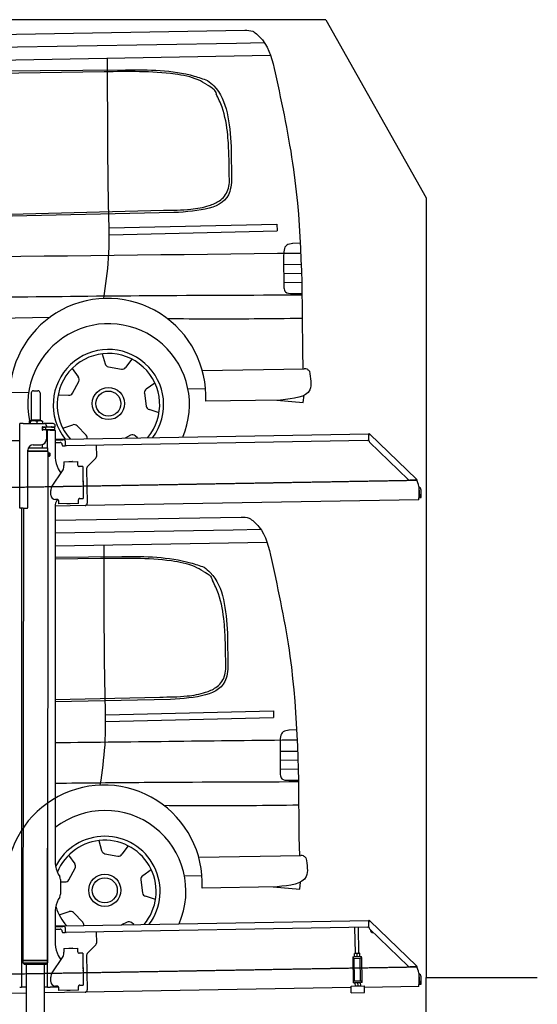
# Model space of a CAD drawing. Header units: millimetres. Extents: x 1073 to 6773, y 5741 to 12416.
# Tile 4 of 4: x 4448 to 6773, y 7995 to 12416. Entities that reach past the tile are written whole.
import ezdxf

# ---------------------------------------------------------------- set-up
doc = ezdxf.new("R2010")
doc.units = ezdxf.units.MM
doc.linetypes.add('GEN3', pattern=[6.25, 5, -1.25])
doc.layers.get('0').update_dxf_attribs({"lineweight": 25})
doc.layers.add('3', color=6, linetype='GEN3', lineweight=25)
doc.layers.add('Car', color=10, linetype='Continuous')

msp = doc.modelspace()

# ---------------------------------------------------------------- linework, layer by layer
for p, q in [((5822.8, 12415.9), (2672.8, 12415.9)), ((5822.8, 12415.9), (6272.8, 11615.9)), ((6272.8, 11615.9), (6272.8, 8115.9)), ((4509.6, 10750), (4529.6, 10750)), ((4499.6, 10740), (4499.6, 10620)), ((4539.6, 10740), (4539.6, 10620)), ((4489.6, 10612.5), (4489.6, 10602.5)), ((4492.1, 10615), (4491.6, 10614.7)), ((4492.5, 10615), (4492.1, 10615)), ((4510.3, 10615), (4492.5, 10615)), ((4495.4, 10612.5), (4495.4, 10602.5)), ((4499.6, 10620), (4539.6, 10620)), ((4501.6, 10615), (4501.6, 10620)), ((4537.4, 10615), (4510.3, 10615)), ((4525.3, 10612.5), (4525.3, 10602.5)), ((4547.1, 10615), (4537.4, 10615)), ((4537.6, 10615), (4537.6, 10620)), ((4547.1, 10615), (4547.5, 10614.7)), ((4549.5, 10612.5), (4549.5, 10602.5)), ((4447.6, 10222.5), (4447.6, 10602.5)), ((4463.6, 10602.5), (4447.6, 10602.5)), ((4447.6, 10222.5), (4447.6, 10602.5)), ((4463.6, 10602.5), (4557.6, 10602.5)), ((4548.7, 10574), (4548.6, 10574)), ((4550.6, 10586), (4548.7, 10586)), ((4550.6, 10574), (4548.7, 10574)), ((4549.6, 10576.6), (4549.6, 10583.8)), ((4550.6, 10586), (4551.6, 10586)), ((4550.6, 10586), (4550.6, 10574)), ((4551.6, 10574), (4550.6, 10574)), ((4564.6, 10586), (4551.6, 10586)), ((4552.2, 10574), (4551.6, 10574)), ((4552.2, 10586.5), (4564.6, 10586.5)), ((4564.6, 10574), (4552.2, 10574)), ((4597.6, 10602.5), (4557.6, 10602.5)), ((4564.6, 10586), (4565.6, 10586)), ((4565.6, 10574), (4564.6, 10574)), ((4567.7, 10586), (4565.6, 10586)), ((4565.6, 10574), (4565.6, 10586)), ((4565.6, 10574), (4567.7, 10574)), ((4567.6, 10592.5), (4567.6, 10589.5)), ((4567.6, 10571), (4567.6, 10532.5)), ((4603.4, 10586), (4567.7, 10586)), ((4603.4, 10574), (4567.7, 10574)), ((4572.6, 10493.9), (4572.6, 10572.5)), ((4584.6, 10572.5), (4572.6, 10572.5)), ((4584.6, 10572.5), (4606.6, 10572.5)), ((4592.2, 10586.5), (4604.6, 10586.5)), ((4603.4, 10586), (4605.6, 10586)), ((4605.6, 10574), (4603.4, 10574)), ((4605.6, 10574), (4605.6, 10586)), ((4607.6, 10589.5), (4607.6, 10592.5)), ((4607.6, 10571.5), (4607.6, 10449.5)), ((4447.6, 10525.5), (4396.2, 10524.6)), ((4607.6, 10532.3), (4641, 10532.8)), ((4641.1, 10528.8), (4607.6, 10528.3)), ((4641, 10532.8), (4651, 10533)), ((4651.1, 10529), (4641.1, 10528.8)), ((4651, 10533), (6015.8, 10556.8)), ((4651.2, 10525), (4651, 10533)), ((4651.2, 10525), (4651.5, 10508)), ((6011.4, 10526.8), (4656.6, 10503.1)), ((6017, 10558.5), (6015.6, 10557.1)), ((6017.4, 10555.4), (6015.6, 10557.1)), ((6016.1, 10525.9), (6015.7, 10548.4)), ((6016, 10550), (6015.8, 10556.8)), ((6017, 10558.5), (6018.8, 10556.8)), ((6018.9, 10553.9), (6017.4, 10555.4)), ((6018.8, 10556.8), (6020.3, 10555.3)), ((6018.9, 10553.9), (6019.2, 10554.3)), ((6019.2, 10554.3), (6020.3, 10555.3)), ((6020.3, 10555.3), (6229.5, 10353.3)), ((4483.6, 10225.5), (4483.6, 10482.5)), ((4483.6, 10225.5), (4483.6, 10482.5)), ((4483.6, 10480.8), (4574.5, 10480.6)), ((4483.6, 10479), (4571.5, 10478.9)), ((4571.5, 10478.9), (4483.6, 10479)), ((4574.5, 10477.2), (4483.6, 10477.3)), ((4486.4, 10494), (4574.6, 10493.9)), ((4489.6, 10494), (4489.6, 10498.7)), ((4508.6, 10507.5), (4542.6, 10507.5)), ((4549.6, 10493.9), (4549.6, 10508.5)), ((4571.5, 10478.9), (4574.5, 10480.6)), ((4571.5, 10478.9), (4574.5, 10477.2)), ((4572.6, 10478.3), (4572.6, 10479.5)), ((4574.5, 10480.6), (4574.6, 10493.9)), ((4574.5, 10477.2), (4574.5, 10471.4)), ((4607.6, 10517.2), (4628.8, 10517.6)), ((4639, 10507.8), (4639, 10506.8)), ((4644.1, 10501.9), (4649.1, 10502)), ((4791.5, 10505.5), (4792.4, 10454.6)), ((6193, 10351), (6019.2, 10518.9)), ((4574.5, 10456.4), (4571.8, 8191.9)), ((4574.5, 10471.4), (4581.5, 10471.4)), ((4574.5, 10456.4), (4581.5, 10456.4)), ((4581.5, 10456.4), (4581.5, 10471.4)), ((4582.5, 10470.4), (4581.5, 10471.4)), ((4582.5, 10457.4), (4581.5, 10456.4)), ((4582.5, 10470.4), (4582.5, 10457.4)), ((4789.6, 10447.5), (4751.2, 10407.7)), ((4593.6, 10322.1), (4639.7, 10390.5)), ((4621, 10399.5), (4632.4, 10379.7)), ((4645.3, 10430.9), (4708.3, 10432)), ((4645.3, 10430.9), (4645.6, 10414.9)), ((4645.7, 10410.7), (4645.6, 10414.9)), ((4669.8, 10431.8), (4683.8, 10432.1)), ((4708.6, 10416), (4708.3, 10432)), ((4708.6, 10416), (4708.6, 10415)), ((4713.7, 10410.1), (4714.7, 10410.1)), ((4730.7, 10410.4), (4714.7, 10410.1)), ((4730.7, 10410.4), (4733.2, 10266.4)), ((4748.4, 10400.5), (4751.1, 10244.7)), ((4732.3, 10345.4), (4732.6, 10331.4)), ((6222.7, 10348.5), (6200.2, 10348.1)), ((6228.5, 10352.3), (6228.1, 10351.9)), ((6229.6, 10350.4), (6228.1, 10351.9)), ((6229.5, 10353.3), (6228.5, 10352.3)), ((6229.5, 10353.3), (6231, 10351.9)), ((6231.4, 10348.7), (6229.6, 10350.4)), ((6231, 10351.9), (6232.8, 10350.1)), ((6231.4, 10348.7), (6232.8, 10350.1)), ((4587.9, 10281.9), (4587.6, 10301.9)), ((6240, 10320), (6240.9, 10268.7)), ((6242.3, 10303.2), (6242.9, 10270.8)), ((6250.9, 10271), (6250.3, 10303.3)), ((4616.3, 10262.4), (4608.3, 10262.2)), ((4621.4, 10257.5), (4621.6, 10242.5)), ((4711.3, 10261), (4711.3, 10260)), ((4711.6, 10244), (4711.3, 10260)), ((4717.2, 10266.1), (4716.2, 10266.1)), ((4717.2, 10266.1), (4733.2, 10266.4)), ((6241, 10260.7), (4741.3, 10234.5)), ((6241, 10260.7), (6240.9, 10268.7)), ((6242.9, 10270.8), (6250.9, 10271)), ((4463.6, 10222.5), (4447.6, 10222.5)), ((4463.6, 10222.5), (4447.6, 10222.5)), ((4455.6, 10219.5), (4455.6, 10222.5)), ((4455.6, 10219.5), (4455.6, 10222.5)), ((4455.6, 10219.5), (4455.6, 8072.5)), ((4464.1, 10222.5), (4461.8, 8192.1)), ((4463.6, 10222.5), (4480.6, 10222.5)), ((4463.6, 10222.5), (4480.6, 10222.5)), ((4607.6, 10239.5), (4607.6, 8629.1)), ((4741.3, 10234.5), (4607.6, 10232.2)), ((4711.6, 10244), (4621.6, 10242.5)), ((4673.6, 10242.9), (4659.6, 10242.6)), ((4572.6, 8072.5), (4572.6, 8697)), ((4621, 8579.1), (4627.2, 8568.3)), ((4630.6, 8555.8), (4630.6, 8489.2)), ((4627.2, 8476.7), (4621, 8465.8)), ((4607.6, 8415.8), (4607.6, 8264.5)), ((4651, 8348), (6015.8, 8371.8)), ((6017, 8373.5), (6015.6, 8372.1)), ((6017.4, 8370.4), (6015.6, 8372.1)), ((6016.1, 8340.9), (6015.7, 8363.4)), ((6016, 8365), (6015.8, 8371.8)), ((6017, 8373.5), (6018.8, 8371.8)), ((6018.9, 8368.9), (6017.4, 8370.4)), ((6018.8, 8371.8), (6020.3, 8370.3)), ((6018.9, 8368.9), (6019.2, 8369.3)), ((6019.2, 8369.3), (6020.3, 8370.3)), ((6020.3, 8370.3), (6229.5, 8168.3)), ((4607.6, 8347.3), (4641, 8347.8)), ((4641.1, 8343.8), (4607.6, 8343.3)), ((4607.6, 8332.2), (4628.8, 8332.6)), ((4639, 8322.8), (4639, 8321.8)), ((4641, 8347.8), (4651, 8348)), ((4651.1, 8344), (4641.1, 8343.8)), ((4644.1, 8316.9), (4649.1, 8317)), ((4651.2, 8340), (4651, 8348)), ((4651.2, 8340), (4651.5, 8323)), ((6011.4, 8341.8), (4656.6, 8318.1)), ((4791.5, 8320.5), (4792.4, 8269.6)), ((5955.4, 8224.1), (5953.4, 8340.7)), ((5971.4, 8224.3), (5969.4, 8341)), ((6193, 8166), (6019.2, 8333.9)), ((4645.3, 8245.9), (4708.3, 8247)), ((4645.3, 8245.9), (4645.6, 8229.9)), ((4645.7, 8225.7), (4645.6, 8229.9)), ((4669.8, 8246.8), (4683.8, 8247.1)), ((4708.6, 8231), (4708.3, 8247)), ((4708.6, 8231), (4708.6, 8230)), ((4713.7, 8225.1), (4714.7, 8225.1)), ((4730.7, 8225.4), (4714.7, 8225.1)), ((4730.7, 8225.4), (4733.2, 8081.4)), ((4789.6, 8262.5), (4751.2, 8222.7)), ((5952.2, 8224), (5951.4, 8223.6)), ((5951.6, 8210.7), (5951.4, 8222.5)), ((5974.7, 8224.4), (5952.2, 8224)), ((5963.6, 8210.9), (5963.4, 8222.7)), ((5974.7, 8224.4), (5975.4, 8224)), ((5975.6, 8211.1), (5975.4, 8222.9)), ((4571.8, 8191.9), (4461.8, 8192.1)), ((4461.8, 8192.1), (4571.8, 8191.9)), ((4461.8, 8192.1), (4461.8, 8181.1)), ((4461.8, 8181.1), (4571.8, 8180.9)), ((4468.8, 8174.1), (4461.8, 8181.1)), ((4564.8, 8173.9), (4571.8, 8180.9)), ((4571.8, 8191.9), (4571.8, 8180.9)), ((4593.6, 8137.1), (4639.7, 8205.5)), ((4621, 8214.5), (4632.4, 8194.7)), ((4748.4, 8215.5), (4751.1, 8059.7)), ((5943.7, 8209), (5948.7, 8209.1)), ((5943.7, 8209), (5943.8, 8201.1)), ((5948.8, 8201.1), (5943.8, 8201.1)), ((5943.8, 8201.1), (5943.9, 8193.1)), ((5943.9, 8193.1), (5945.4, 8108.1)), ((5948.7, 8209.1), (5978.7, 8209.7)), ((5948.8, 8201.1), (5978.8, 8201.7)), ((5952.1, 8101.2), (5950.4, 8201.2)), ((5952.4, 8209.2), (5951.7, 8209.6)), ((5974.9, 8209.6), (5975.7, 8210)), ((5979, 8101.6), (5977.3, 8201.6)), ((5978.7, 8209.7), (5983.7, 8209.7)), ((5983.8, 8201.7), (5978.8, 8201.7)), ((5983.8, 8201.7), (5983.7, 8209.7)), ((5983.9, 8193.7), (5983.8, 8201.7)), ((5985.4, 8108.8), (5983.9, 8193.7)), ((4564.8, 8173.9), (4468.8, 8174.1)), ((4477.2, 8174), (4474.2, 6004)), ((4557.2, 8173.9), (4554.2, 6004)), ((4732.3, 8160.4), (4732.6, 8146.4)), ((6222.7, 8163.5), (6200.2, 8163.1)), ((6228.5, 8167.3), (6228.1, 8166.9)), ((6229.6, 8165.4), (6228.1, 8166.9)), ((6229.5, 8168.3), (6228.5, 8167.3)), ((6229.5, 8168.3), (6231, 8166.9)), ((6231.4, 8163.7), (6229.6, 8165.4)), ((6231, 8166.9), (6232.8, 8165.1)), ((6231.4, 8163.7), (6232.8, 8165.1)), ((6240, 8135), (6240.9, 8083.7)), ((4455.6, 8097.5), (4455.6, 8072.5)), ((4587.9, 8096.9), (4587.6, 8116.9)), ((5945.4, 8108.1), (5945.6, 8100.1)), ((5945.6, 8100.1), (5950.6, 8100.2)), ((5945.6, 8100.1), (5945.7, 8092.1)), ((5950.7, 8092.2), (5945.7, 8092.1)), ((5950.6, 8100.2), (5980.6, 8100.7)), ((5950.7, 8092.2), (5980.7, 8092.7)), ((5952.1, 8101.2), (5979, 8101.6)), ((5954.5, 8092.2), (5953.7, 8091.8)), ((5953.7, 8090.7), (5953.9, 8078.9)), ((5957.6, 8100.3), (5957.6, 8101.3)), ((5965.7, 8090.9), (5965.9, 8079.1)), ((5973.6, 8100.6), (5973.6, 8101.6)), ((5977, 8092.6), (5977.7, 8092.2)), ((5977.7, 8091.1), (5977.9, 8079.3)), ((5980.6, 8100.7), (5985.6, 8100.8)), ((5985.7, 8092.8), (5980.7, 8092.7)), ((5985.6, 8100.8), (5985.4, 8108.8)), ((5985.7, 8092.8), (5985.6, 8100.8)), ((6242.3, 8118.2), (6242.9, 8085.8)), ((6250.9, 8086), (6250.3, 8118.3)), ((6272.8, 5865.9), (6272.8, 8115.9)), ((6272.8, 8115.9), (6772.8, 8115.9)), ((4447.6, 8072.5), (4455.6, 8072.5)), ((4463.6, 8072.5), (4455.6, 8072.5)), ((4476.6, 8072.5), (4463.6, 8072.5)), ((4572.6, 8072.5), (4556.6, 8072.5)), ((4741.3, 8049.5), (4556.6, 8046.3)), ((4572.6, 8072.5), (4584.6, 8072.5)), ((4621.4, 8072.5), (4584.6, 8072.5)), ((4616.3, 8077.4), (4608.3, 8077.2)), ((4621.4, 8072.5), (4621.6, 8057.5)), ((4711.6, 8059), (4621.6, 8057.5)), ((4673.6, 8057.9), (4659.6, 8057.6)), ((4711.3, 8076), (4711.3, 8075)), ((4711.6, 8059), (4711.3, 8075)), ((4717.2, 8081.1), (4716.2, 8081.1)), ((4717.2, 8081.1), (4733.2, 8081.4)), ((5936.1, 8070.4), (4741.3, 8049.5)), ((5936, 8077.1), (5996, 8078.1)), ((5936.5, 8047.1), (5936, 8077.1)), ((5936.5, 8047.1), (5996.5, 8048.1)), ((5954.7, 8077.4), (5954, 8077.8)), ((5977.2, 8077.8), (5978, 8078.3)), ((5996.5, 8048.1), (5996, 8078.1)), ((6241, 8075.7), (5996.1, 8071.4)), ((6241, 8075.7), (6240.9, 8083.7)), ((6242.9, 8085.8), (6250.9, 8086)), ((4476.5, 8044.9), (4146.4, 8039.2))]:
    msp.add_line(p, q)
for centre, radius, start, end in [((4509.6, 10740), 10, 90, 180), ((4529.6, 10740), 10, 0, 90), ((4549.6, 10586.5), 1, 48.5904, 221.4096), ((4549.6, 10574), 1, 138.5904, 311.4096), ((4546.6, 10583.8), 3, 0, 41.4096), ((4546.6, 10576.6), 3, 318.5904, 0), ((4552.2, 10589.5), 3, 228.5904, 270), ((4552.2, 10571), 3, 90, 131.4096), ((4557.6, 10592.5), 10, 0, 90), ((4564.6, 10589.5), 3, 270, 0), ((4564.6, 10571), 3, 0, 90), ((4589.6, 10586.5), 1, 48.5904, 210), ((4589.6, 10574), 1, 180, 311.4096), ((4592.2, 10589.5), 3, 228.5904, 270), ((4592.2, 10571), 3, 90, 131.4096), ((4597.6, 10592.5), 10, 0, 90), ((4604.6, 10589.5), 3, 270, 0), ((4604.6, 10571), 3, 22.0009, 90), ((4606.6, 10571.5), 1, 0, 90), ((4542.6, 10532.5), 25, 270, 0), ((6011.3, 10531.8), 5, 271, 342.4709), ((6020.7, 10548.5), 5, 129.2435, 181), ((6026.1, 10526.1), 10, 181, 226), ((4508.6, 10482.5), 25, 90, 180), ((4629, 10507.6), 10, 1, 91), ((4644, 10506.9), 5, 181, 271), ((4649, 10507), 5, 271, 327.7633), ((4656.5, 10508.1), 5, 181, 271), ((4707.6, 10449.5), 100, 180, 210), ((4782.4, 10454.4), 10, 316, 1), ((4610.7, 10410), 35, 326, 1), ((4669.8, 10430.8), 1, 91, 151), ((4683.8, 10431.1), 1, 31, 91), ((4713.6, 10415.1), 5, 181, 271), ((4758.4, 10400.7), 10, 136, 181), ((4731.3, 10345.4), 1, 1, 61), ((6200, 10358.1), 10, 226, 271), ((6222.6, 10353.5), 5, 271, 322.7565), ((6190, 10319.1), 50, 1, 41.0686), ((4622.6, 10302.5), 35, 146, 181), ((4731.6, 10331.4), 1, 301, 1), ((6234.3, 10303), 16, 1, 68.9757), ((6234.3, 10303), 8, 1, 42.4096), ((4607.9, 10282.2), 20, 181, 271), ((4632.6, 10239.5), 25, 120.6872, 180), ((4616.4, 10257.4), 5, 12.537, 91), ((4716.3, 10261.1), 5, 91, 181), ((4480.6, 10225.5), 3, 270, 0), ((4480.6, 10225.5), 3, 270, 0), ((4659.6, 10243.6), 1, 211, 271), ((4673.6, 10243.9), 1, 271, 331), ((4741.1, 10244.5), 10, 271, 1), ((4571.6, 8673.5), 2, 60, 61.1039), ((4571.6, 8651.5), 2, 297.616, 300), ((4707.6, 8629.1), 100, 180, 210), ((4605.6, 8555.8), 25, 0, 30), ((4605.6, 8489.2), 25, 330, 0), ((4707.6, 8415.8), 100, 150, 180), ((6020.7, 8363.5), 5, 129.2435, 181), ((4629, 8322.6), 10, 1, 91), ((4644, 8321.9), 5, 181, 271), ((4649, 8322), 5, 271, 327.7633), ((4656.5, 8323.1), 5, 181, 271), ((6011.3, 8346.8), 5, 271, 342.4709), ((6026.1, 8341.1), 10, 181, 226), ((6035.1, 8329.7), 12.5, 175.968, 276.032), ((4782.4, 8269.4), 10, 316, 1), ((4571.6, 8223.5), 2, 60, 82.1586), ((4707.6, 8264.5), 100, 180, 210), ((4610.7, 8225), 35, 326, 1), ((4669.8, 8245.8), 1, 91, 151), ((4683.8, 8246.1), 1, 31, 91), ((4713.6, 8230.1), 5, 181, 271), ((4758.4, 8215.7), 10, 136, 181), ((4571.6, 8201.5), 2, 276.6849, 300), ((4622.6, 8117.5), 35, 146, 181), ((4731.3, 8160.4), 1, 1, 61), ((4731.6, 8146.4), 1, 301, 1), ((6200, 8173.1), 10, 226, 271), ((6222.6, 8168.5), 5, 271, 322.7565), ((6190, 8134.1), 50, 1, 41.0686), ((4607.9, 8097.2), 20, 181, 271), ((6234.3, 8118), 16, 1, 68.9757), ((6234.3, 8118), 8, 1, 42.4096), ((4616.4, 8072.4), 5, 12.537, 91), ((4659.6, 8058.6), 1, 211, 271), ((4673.6, 8058.9), 1, 271, 331), ((4716.3, 8076.1), 5, 91, 181), ((4741.1, 8059.5), 10, 271, 1)]:
    msp.add_arc(centre, radius, start, end)
for points, weights in [([(4492.5, 10615), (4491.2, 10615), (4489.6, 10612.5)], [1, 1.0379548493, 1]), ([(4495.4, 10612.5), (4493.9, 10615), (4492.5, 10615)], [1, 1.0379548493, 1]), ([(4510.3, 10615), (4503.4, 10615), (4495.4, 10612.5)], [1, 1.0379548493, 1]), ([(4525.3, 10612.5), (4517.3, 10615), (4510.3, 10615)], [1, 1.0379548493, 1]), ([(4537.4, 10615), (4531.8, 10615), (4525.3, 10612.5)], [1, 1.0379548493, 1]), ([(4549.5, 10612.5), (4543, 10615), (4537.4, 10615)], [1, 1.0379548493, 1]), ([(4547.5, 10614.7), (4548.4, 10614.2), (4549.5, 10612.5)], [1.01682908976, 1.02536255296, 1]), ([(5963.4, 8222.7), (5957.4, 8224.6), (5951.4, 8222.5)], [1, 1.15470053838, 1]), ([(5951.4, 8222.5), (5951.4, 8223.6), (5951.4, 8223.6)], [1, 1.07735026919, 1.07735026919]), ([(5975.4, 8222.9), (5969.4, 8224.8), (5963.4, 8222.7)], [1, 1.15470053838, 1]), ([(5975.4, 8224), (5975.4, 8224), (5975.4, 8222.9)], [1.07735026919, 1.07735026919, 1]), ([(5951.6, 8210.7), (5957.7, 8208.8), (5963.6, 8210.9)], [1, 1.15470053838, 1]), ([(5951.7, 8209.6), (5951.7, 8209.6), (5951.6, 8210.7)], [1.07735026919, 1.07735026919, 1]), ([(5963.6, 8210.9), (5969.7, 8209), (5975.6, 8211.1)], [1, 1.15470053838, 1]), ([(5975.6, 8211.1), (5975.7, 8210), (5975.7, 8210)], [1, 1.07735026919, 1.07735026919]), ([(5965.7, 8090.9), (5959.7, 8092.8), (5953.7, 8090.7)], [1, 1.15470053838, 1]), ([(5953.7, 8090.7), (5953.7, 8091.8), (5953.7, 8091.8)], [1, 1.07735026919, 1.07735026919]), ([(5977.7, 8091.1), (5971.7, 8093), (5965.7, 8090.9)], [1, 1.15470053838, 1]), ([(5977.7, 8092.2), (5977.7, 8092.2), (5977.7, 8091.1)], [1.07735026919, 1.07735026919, 1]), ([(5953.9, 8078.9), (5960, 8077), (5965.9, 8079.1)], [1, 1.15470053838, 1]), ([(5954, 8077.8), (5954, 8077.8), (5953.9, 8078.9)], [1.07735026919, 1.07735026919, 1]), ([(5965.9, 8079.1), (5972, 8077.2), (5977.9, 8079.3)], [1, 1.15470053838, 1]), ([(5977.9, 8079.3), (5978, 8078.3), (5978, 8078.3)], [1, 1.07735026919, 1.07735026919])]:
    msp.add_rational_spline(points, weights, degree=2)
for points, knots in [([(6017.3, 10552.1), (6017.1, 10552.2), (6017, 10552.2), (6016.5, 10552.5), (6016.3, 10552.6), (6016.1, 10552.7), (6016, 10552.7), (6015.9, 10552.8), (6015.9, 10552.8), (6015.9, 10552.8)], [0.5739587, 0.5739587, 0.5739587, 0.5739587, 0.6092825, 0.6092825, 0.6845767, 0.6845767, 0.7347196, 0.7347196, 0.7882871, 0.7882871, 0.7882871, 0.7882871]), ([(6018.4, 10553.1), (6018.3, 10553), (6018.1, 10552.9), (6017.8, 10552.6), (6017.7, 10552.5), (6017.6, 10552.4)], [0, 0, 0, 0, 0.0561983, 0.0561983, 0.1123863, 0.1123863, 0.1123863, 0.1123863]), ([(6020.3, 10555.3), (6020.3, 10555.3), (6020.3, 10555.2), (6020.4, 10555), (6020.3, 10554.8), (6019.9, 10554.4), (6019.7, 10554.2), (6019.3, 10553.8), (6019.1, 10553.6), (6018.8, 10553.4), (6018.6, 10553.2), (6018.4, 10553.1)], [0, 0, 0, 0, 0.0783959, 0.0783959, 0.2325433, 0.2325433, 0.3832567, 0.3832567, 0.4558696, 0.4558696, 0.5284931, 0.5284931, 0.5284931, 0.5284931]), ([(6019, 10553.5), (6019, 10553.6), (6019, 10553.7), (6019, 10553.8), (6019, 10553.8), (6018.9, 10553.8), (6018.9, 10553.9), (6018.9, 10553.9)], [0.170101, 0.170101, 0.170101, 0.170101, 0.2190838, 0.2190838, 0.2443424, 0.2443424, 0.2702641, 0.2702641, 0.2702641, 0.2702641]), ([(4574.5, 10471.4), (4574.5, 10471.4), (4574.5, 10471.2), (4574.4, 10470.4), (4574.3, 10469.9), (4574.2, 10468.5), (4574.1, 10467.7), (4574, 10465.8), (4574, 10464.8), (4574, 10463.9)], [3.394726, 3.394726, 3.394726, 3.394726, 3.677618, 3.677618, 3.96051, 3.96051, 4.243406, 4.243406, 4.526301, 4.526301, 4.526301, 4.526301]), ([(4574, 10463.9), (4574, 10463), (4574, 10461.9), (4574.1, 10460.1), (4574.2, 10459.3), (4574.3, 10457.9), (4574.4, 10457.3), (4574.5, 10456.6), (4574.5, 10456.4), (4574.5, 10456.4)], [0, 0, 0, 0, 0.282896, 0.282896, 0.565791, 0.565791, 0.848683, 0.848683, 1.131575, 1.131575, 1.131575, 1.131575]), ([(6226.6, 10350.5), (6226.7, 10350.7), (6226.8, 10350.8), (6227.1, 10351.1), (6227.2, 10351.2), (6227.3, 10351.4)], [0, 0, 0, 0, 0.0559258, 0.0559258, 0.1118618, 0.1118618, 0.1118618, 0.1118618]), ([(6227.3, 10351.4), (6227.4, 10351.6), (6227.6, 10351.8), (6228, 10352.3), (6228.2, 10352.6), (6228.7, 10353.1), (6228.9, 10353.3), (6229.2, 10353.4), (6229.2, 10353.4), (6229.4, 10353.4), (6229.4, 10353.4), (6229.5, 10353.3)], [0, 0, 0, 0, 0.0765895, 0.0765895, 0.2269961, 0.2269961, 0.3763352, 0.3763352, 0.4507859, 0.4507859, 0.5253306, 0.5253306, 0.5253306, 0.5253306]), ([(6228.1, 10351.9), (6228, 10351.9), (6228, 10352), (6227.9, 10352), (6227.8, 10352), (6227.7, 10352)], [0, 0, 0, 0, 0.0395192, 0.0395192, 0.1013995, 0.1013995, 0.1013995, 0.1013995]), ([(6017.3, 8367.1), (6017.1, 8367.2), (6017, 8367.2), (6016.5, 8367.5), (6016.3, 8367.6), (6016.1, 8367.7), (6016, 8367.7), (6015.9, 8367.8), (6015.9, 8367.8), (6015.9, 8367.8)], [0.5739587, 0.5739587, 0.5739587, 0.5739587, 0.6092825, 0.6092825, 0.6845767, 0.6845767, 0.7347196, 0.7347196, 0.7882871, 0.7882871, 0.7882871, 0.7882871]), ([(6018.4, 8368.1), (6018.3, 8368), (6018.1, 8367.9), (6017.8, 8367.6), (6017.7, 8367.5), (6017.6, 8367.4)], [0, 0, 0, 0, 0.0561983, 0.0561983, 0.1123863, 0.1123863, 0.1123863, 0.1123863]), ([(6020.3, 8370.3), (6020.3, 8370.3), (6020.3, 8370.2), (6020.4, 8370), (6020.3, 8369.8), (6019.9, 8369.4), (6019.7, 8369.2), (6019.3, 8368.8), (6019.1, 8368.6), (6018.8, 8368.4), (6018.6, 8368.2), (6018.4, 8368.1)], [0, 0, 0, 0, 0.0783959, 0.0783959, 0.2325433, 0.2325433, 0.3832567, 0.3832567, 0.4558696, 0.4558696, 0.5284931, 0.5284931, 0.5284931, 0.5284931]), ([(6019, 8368.5), (6019, 8368.6), (6019, 8368.7), (6019, 8368.8), (6019, 8368.8), (6018.9, 8368.8), (6018.9, 8368.9), (6018.9, 8368.9)], [0.170101, 0.170101, 0.170101, 0.170101, 0.2190838, 0.2190838, 0.2443424, 0.2443424, 0.2702641, 0.2702641, 0.2702641, 0.2702641]), ([(6226.6, 8165.5), (6226.7, 8165.7), (6226.8, 8165.8), (6227.1, 8166.1), (6227.2, 8166.2), (6227.3, 8166.4)], [0, 0, 0, 0, 0.0559258, 0.0559258, 0.1118618, 0.1118618, 0.1118618, 0.1118618]), ([(6227.3, 8166.4), (6227.4, 8166.6), (6227.6, 8166.8), (6228, 8167.3), (6228.2, 8167.6), (6228.7, 8168.1), (6228.9, 8168.3), (6229.2, 8168.4), (6229.2, 8168.4), (6229.4, 8168.4), (6229.4, 8168.4), (6229.5, 8168.3)], [0, 0, 0, 0, 0.0765895, 0.0765895, 0.2269961, 0.2269961, 0.3763352, 0.3763352, 0.4507859, 0.4507859, 0.5253306, 0.5253306, 0.5253306, 0.5253306]), ([(6228.1, 8166.9), (6228, 8166.9), (6228, 8167), (6227.9, 8167), (6227.8, 8167), (6227.7, 8167)], [0, 0, 0, 0, 0.0395192, 0.0395192, 0.1013995, 0.1013995, 0.1013995, 0.1013995])]:
    msp.add_open_spline(points, degree=3, knots=knots)
for points in [[(4621.4, 10257.5), (4621.3, 10257.8), (4621.3, 10258.1), (4621.2, 10258.4)], [(4621.4, 8072.5), (4621.3, 8072.8), (4621.3, 8073.1), (4621.2, 8073.4)]]:
    msp.add_open_spline(points, degree=3)
at = {"layer": '3'}
for p, q in [((1175.3, 10260.3), (6230.5, 10348.5)), ((1175.3, 8075.3), (6230.4, 8163.5))]:
    msp.add_line(p, q, dxfattribs=at)
at = {"layer": 'Car'}
for p, q in [((3289.9, 12330.4), (5458.8, 12368.3)), ((3256.6, 12272.8), (5422.1, 12310.6)), ((5422.1, 12310.6), (5546.8, 12313.3)), ((3229.5, 12213.6), (5574.6, 12255.9)), ((4842.6, 12188.6), (4842.5, 12242.7)), ((3761, 12181.3), (4922.2, 12191.5)), ((4827.1, 12181.6), (4003.8, 12170.2)), ((5397.7, 11847.1), (5398.7, 11684.8)), ((5140.5, 11549.5), (2692.7, 11496.1)), ((3935.3, 11531.4), (5093.2, 11560.2)), ((4849.1, 11480.8), (5603.3, 11498.5)), ((5603.3, 11498.5), (5603.8, 11467.7)), ((4849.4, 11449.8), (5603.9, 11467.7)), ((5707.8, 11412.3), (5672.4, 11411.5)), ((5633, 11349.5), (5634.3, 11212.4)), ((5633.3, 11316.5), (5711.9, 11317.9)), ((5633.7, 11276.9), (5713.2, 11278.1)), ((5634, 11236.5), (5714.3, 11237.9)), ((5674, 11186.9), (5715.3, 11187.3)), ((2400.9, 11040.2), (4584, 11080.6)), ((5717.8, 10930.9), (5720, 10848.5)), ((4818.7, 10915.5), (4831.5, 10870.6)), ((4950.6, 10892.1), (4923.2, 10854.4)), ((4683.5, 10849.7), (4710.9, 10812)), ((4846.3, 10856.6), (4904.5, 10846.3)), ((5267.9, 10840.6), (5726.1, 10848.6)), ((4685, 10739.5), (4712.8, 10791.7)), ((4402.7, 10741.6), (4488.1, 10743.2)), ((5055, 10783.9), (5016.2, 10757.8)), ((5203.6, 10758), (5282.1, 10759.4)), ((4620.5, 10731.5), (4667.1, 10729.8)), ((5007.5, 10739.4), (5015.6, 10680.9)), ((5619.8, 10708.2), (5283, 10702.5)), ((5602, 10707.9), (5721.4, 10697.7)), ((5721.4, 10697.7), (5725, 10729.6)), ((5073.5, 10651.2), (5029.1, 10665.6)), ((4641.3, 10582.6), (4685.7, 10597)), ((4746.6, 10550), (4705.5, 10592.6)), ((4945.8, 10549.9), (4920.7, 10537.7)), ((4977, 10538.7), (4966, 10547.3)), ((4607.6, 10168.3), (5442.8, 10182.8)), ((4607.6, 10111.3), (5406, 10125.2)), ((5406, 10125.2), (5530.7, 10127.9)), ((4607.6, 10053.4), (5558.6, 10070.5)), ((4826.5, 10003.2), (4826.5, 10057.3)), ((4607.6, 10003.5), (4906.2, 10006.1)), ((4811.1, 9996.2), (4607.6, 9993.4)), ((5381.6, 9661.7), (5382.6, 9499.4)), ((4607.6, 9363.1), (5077.1, 9374.8)), ((5124.4, 9364.1), (4607.6, 9352.8)), ((4833, 9295.4), (5587.2, 9313.1)), ((5587.2, 9313.1), (5587.8, 9282.3)), ((4833.4, 9264.4), (5587.9, 9282.3)), ((5691.8, 9226.8), (5656.4, 9226.1)), ((5617, 9164.1), (5618.2, 9027)), ((5617.3, 9131.1), (5695.9, 9132.5)), ((5617.6, 9091.5), (5697.1, 9092.7)), ((5618, 9051.1), (5698.2, 9052.5)), ((5658, 9001.5), (5699.3, 9001.9)), ((4802.6, 8730.1), (4815.4, 8685.2)), ((5701.8, 8745.5), (5704, 8663.1)), ((4830.2, 8671.2), (4888.4, 8660.9)), ((4934.6, 8706.7), (4907.1, 8669)), ((4667.4, 8664.3), (4694.9, 8626.5)), ((5251.8, 8655.2), (5710, 8663.2)), ((4669, 8554.1), (4696.8, 8606.3)), ((5038.9, 8598.5), (5000.2, 8572.4)), ((4630.6, 8545.2), (4651.1, 8544.4)), ((4991.4, 8554), (4999.6, 8495.5)), ((5187.5, 8572.6), (5266.1, 8574)), ((5705.3, 8512.3), (5708.9, 8544.2)), ((5603.7, 8522.8), (5266.9, 8517.1)), ((5585.9, 8522.5), (5705.3, 8512.3)), ((5057.4, 8465.8), (5013, 8480.2)), ((4625.2, 8397.2), (4669.6, 8411.6)), ((4730.5, 8364.6), (4689.5, 8407.1)), ((4929.8, 8364.5), (4904.7, 8352.3)), ((4960.9, 8353.3), (4950, 8361.9))]:
    msp.add_line(p, q, dxfattribs=at)
for centre, radius in [((4846.1, 10692.5), 72.3), ((4846.1, 10692.5), 56.2), ((4830, 8507.1), 72.3), ((4830, 8507.1), 56.2)]:
    msp.add_circle(centre, radius, dxfattribs=at)
for centre, radius, start, end in [((4843, 10724.2), 440.6, 357.1732, 178.4036), ((4847.1, 10687.8), 363.3, 336.3864, 191.6299), ((4846.2, 10687.1), 248.1, 323.6054, 218.3946), ((4846.2, 10687.1), 230.3, 320.1341, 221.8659), ((4850.7, 10876.1), 20, 195.9096, 257.086), ((4907, 10866.1), 20, 262.8018, 323.9782), ((4694.7, 10800.2), 20, 334.8018, 35.9782), ((5027.4, 10741.2), 20, 123.9096, 185.086), ((4667.9, 10749.8), 20, 267.9096, 329.086), ((5035.3, 10684.6), 20, 190.8018, 251.9782), ((4691.9, 10578), 20, 46.8018, 107.9782), ((4731.5, 10536.8), 20, 354.0174, 41.086), ((4953.7, 10531.5), 20, 51.9096, 113.086), ((4826.9, 8538.8), 440.6, 357.1732, 178.2621), ((4831.1, 8502.4), 363.3, 336.3899, 127.971), ((4830.2, 8501.7), 248.1, 323.6114, 153.1889), ((4830.2, 8501.7), 230.3, 320.1408, 158.0922), ((4834.7, 8690.7), 20, 195.9096, 257.086), ((4890.9, 8680.7), 20, 262.8018, 323.9782), ((4678.7, 8614.8), 20, 334.8018, 35.9782), ((4651.8, 8564.4), 20, 267.9096, 329.086), ((5011.3, 8555.8), 20, 123.9096, 185.086), ((5019.2, 8499.2), 20, 190.8018, 251.9782), ((4830.2, 8501.7), 230.3, 197.9235, 221.8592), ((4675.8, 8392.6), 20, 46.8018, 107.9782), ((4715.4, 8351.4), 20, 354.0766, 41.086), ((4937.6, 8346.1), 20, 51.9096, 113.086)]:
    msp.add_arc(centre, radius, start, end, dxfattribs=at)
for points in [[(5458.8, 12368.3), (5494.3, 12363.8), (5500.6, 12360.6)], [(4825.7, 11164.4), (4847, 11344.6), (4847.8, 11543.1), (4842.6, 12188.6)], [(4922.2, 12191.5), (5231.5, 12162.8), (5291.9, 12143)], [(5595.2, 12177.2), (5677.4, 11744), (5717.8, 10930.9)], [(5289.1, 12123.5), (5320.5, 12102.3), (5330.2, 12083.3)], [(5093.2, 11560.2), (5216, 11564.9), (5299, 11581.5), (5344.6, 11602.8), (5382.8, 11651.3), (5389.6, 11684.7)], [(5398.7, 11684.8), (5391, 11644.2), (5140.5, 11549.5)], [(5674.5, 11411.3), (5647, 11403.7), (5633, 11349.5)], [(5710, 11366.8), (2358, 11328.2)], [(5634.3, 11212.4), (5641.1, 11193.6), (5674, 11186.9)], [(5715.5, 11179), (5023.2, 11175.8), (3789.8, 11161.6)], [(5110.8, 11074), (5500.9, 11073.6), (5716.9, 11075.8)], [(5749.2, 10838), (5750.7, 10754.5), (5619.8, 10708.2)], [(5749.2, 10838), (5738.4, 10846.5), (5726.1, 10848.6)], [(5442.8, 10182.8), (5478.2, 10178.4), (5484.5, 10175.2)], [(4809.6, 8979), (4830.9, 9159.2), (4831.8, 9357.7), (4826.5, 10003.2)], [(4906.2, 10006.1), (5215.5, 9977.4), (5275.8, 9957.6)], [(5579.2, 9991.8), (5661.3, 9558.6), (5701.8, 8745.5)], [(5273.1, 9938.1), (5304.4, 9916.9), (5314.2, 9897.9)], [(5077.1, 9374.8), (5199.9, 9379.5), (5283, 9396.1), (5328.5, 9417.4), (5366.8, 9465.8), (5373.6, 9499.3)], [(5382.6, 9499.4), (5374.9, 9458.8), (5124.4, 9364.1)], [(5658.5, 9225.9), (5630.9, 9218.3), (5617, 9164.1)], [(5618.2, 9027), (5625, 9008.2), (5658, 9001.5)], [(5094.8, 8888.6), (5484.9, 8888.2), (5700.8, 8890.4)], [(5733.2, 8652.6), (5734.6, 8569.1), (5603.7, 8522.8)], [(5733.2, 8652.6), (5722.3, 8661.1), (5710, 8663.2)]]:
    msp.add_spline(points, degree=3, dxfattribs=at)
for points, knots in [([(5500.6, 12360.6), (5514.1, 12349.4), (5567.1, 12302.8), (5583.1, 12231.2), (5595.2, 12177.2)], [11.6074, 11.6074, 11.6074, 11.6074, 63.507272, 221.845545, 221.845545, 221.845545, 221.845545]), ([(5289.1, 12123.5), (5276.1, 12131.8), (5231.9, 12157), (5074.5, 12186.2), (4933.1, 12183.5), (4827.1, 12181.6)], [37.687969, 37.687969, 37.687969, 37.687969, 83.887221, 190.501148, 508.786842, 508.786842, 508.786842, 508.786842]), ([(5291.9, 12143), (5302, 12135.6), (5380.5, 12069.2), (5389.7, 11951.1), (5397.7, 11847.1)], [100.903578, 100.903578, 100.903578, 100.903578, 139.467702, 422.197062, 422.197062, 422.197062, 422.197062]), ([(5389.6, 11684.7), (5389.2, 11724.6), (5388.4, 11795.5), (5383.1, 11909), (5367.1, 12004.8), (5339.9, 12063.6), (5330.2, 12083.3)], [0, 0, 0, 0, 119.697978, 212.601067, 341.313356, 406.81814, 406.81814, 406.81814, 406.81814]), ([(5484.5, 10175.2), (5498, 10164), (5551, 10117.4), (5567.1, 10045.8), (5579.2, 9991.8)], [11.6074, 11.6074, 11.6074, 11.6074, 63.507272, 221.845545, 221.845545, 221.845545, 221.845545]), ([(5273.1, 9938.1), (5260, 9946.4), (5215.8, 9971.5), (5058.4, 10000.7), (4917, 9998.1), (4811.1, 9996.2)], [37.687969, 37.687969, 37.687969, 37.687969, 83.887221, 190.501148, 508.786842, 508.786842, 508.786842, 508.786842]), ([(5275.8, 9957.6), (5286, 9950.2), (5364.5, 9883.8), (5373.6, 9765.7), (5381.6, 9661.7)], [100.903578, 100.903578, 100.903578, 100.903578, 139.467702, 422.197062, 422.197062, 422.197062, 422.197062]), ([(5373.6, 9499.3), (5373.1, 9539.2), (5372.3, 9610.1), (5367, 9723.6), (5351, 9819.4), (5323.8, 9878.2), (5314.2, 9897.9)], [0, 0, 0, 0, 119.697978, 212.601067, 341.313356, 406.81814, 406.81814, 406.81814, 406.81814]), ([(5699.4, 8993.6), (5468.7, 8992.8), (5104.7, 8991.6), (4740.8, 8988.2), (4607.6, 8986.8)], [0, 0, 0, 0, 692.305066, 1091.89248, 1091.89248, 1091.89248, 1091.89248])]:
    msp.add_open_spline(points, degree=3, knots=knots, dxfattribs=at)
msp.add_open_spline([(5693.9, 9181.4), (5331.8, 9177.2), (4969.7, 9173.1), (4607.6, 9168.9)], degree=3, dxfattribs=at)

doc.saveas('drawing.dxf')
